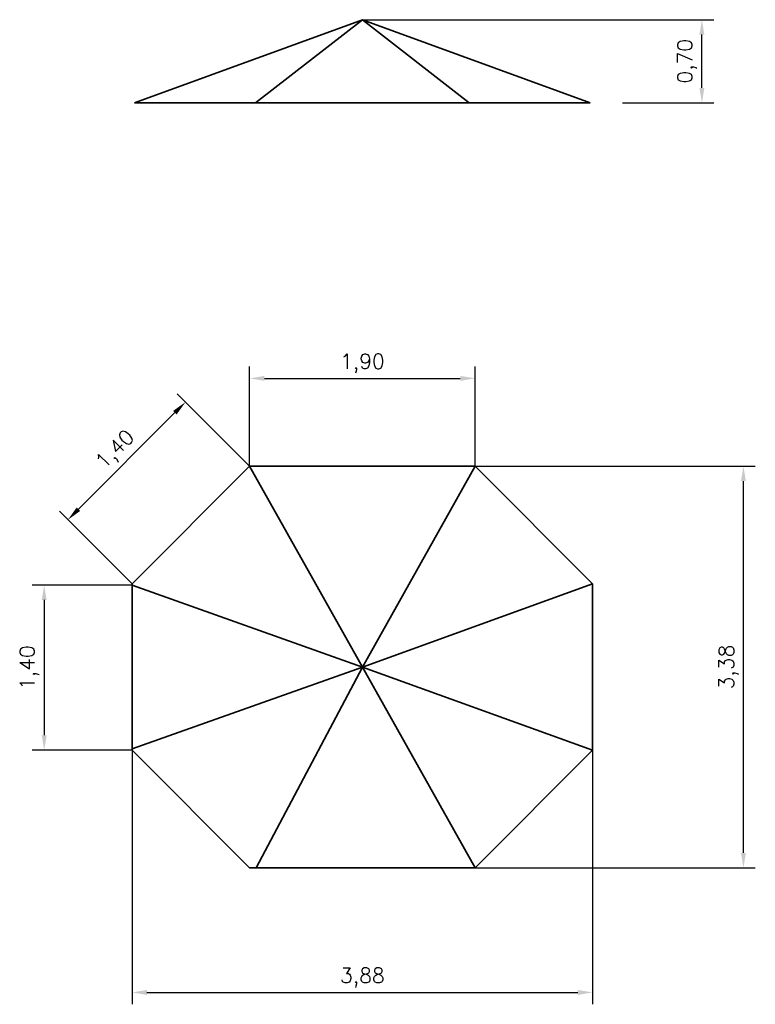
# Model space of a CAD drawing. Extents: x 40253 to 40873, y 45882 to 46711.
import ezdxf

# ---------------------------------------------------------------- set-up
doc = ezdxf.new("R2010")
doc.units = 0
doc.header["$LTSCALE"] = 50
doc.header["$PDMODE"] = 1
doc.header["$PDSIZE"] = 50
doc.layers.get('Defpoints').update_dxf_attribs({"linetype": 'CONTINUOUS'})
doc.layers.add('BAUTECHNIK', color=70, linetype='CONTINUOUS', lineweight=35)
doc.layers.add('BEMASSUNG', color=4, linetype='CONTINUOUS', lineweight=18)
doc.styles.add('ROMANS', font='romans')
doc.dimstyles.new('Bau', dxfattribs={"dimscale": 5, "dimtxt": 2.5, "dimasz": 2.5, "dimexe": 2, "dimexo": 0, "dimgap": 1, "dimtad": 1, "dimlfac": 0.01, "dimrnd": 0.01, "dimzin": 1, "dimtxsty": 'ROMANS', "dimcen": 1, "dimdle": 1, "dimclrd": 256, "dimclre": 256, "dimclrt": 2, "dimadec": 0, "dimazin": 0, "dimtfac": 1, "dimtmove": 0, "dimatfit": 3, "dimfxl": 0, "dimtolj": 1, "dimarcsym": 0})

# ---------------------------------------------------------------- blocks, each defined once
blk = doc.blocks.new('*D0')
at = {"layer": 'BEMASSUNG', "lineweight": -2}
for p, q in [((40348.01, 46095.99), (40348.01, 45882)), ((40735.99, 46095.99), (40735.99, 45882)), ((40360.51, 45892), (40723.49, 45892))]:
    blk.add_line(p, q, dxfattribs=at)
at = {"layer": 'BEMASSUNG'}
for points in [[(40360.51, 45894.08), (40360.51, 45889.92), (40348.01, 45892)], [(40723.49, 45894.08), (40723.49, 45889.92), (40735.99, 45892)]]:
    blk.add_solid(points, dxfattribs=at)
at = {"layer": 'Defpoints', "color": 0}
for p in [(40348.01, 46095.99), (40735.99, 46095.99), (40735.99, 45892)]:
    blk.add_point(p, dxfattribs=at)
at = {"layer": 'BEMASSUNG', "color": 2, "insert": (40542, 45904.44), "char_height": 12.5, "attachment_point": 5, "style": 'ROMANS'}
blk.add_mtext('\\A1;3,88', dxfattribs=at)
blk = doc.blocks.new('*D1')
at = {"layer": 'BEMASSUNG', "lineweight": -2}
for p, q in [((40637, 46334.99), (40873, 46334.99)), ((40863, 46009.5), (40863, 46322.49)), ((40637, 45997), (40873, 45997))]:
    blk.add_line(p, q, dxfattribs=at)
at = {"layer": 'BEMASSUNG'}
for points in [[(40860.92, 46322.49), (40865.08, 46322.49), (40863, 46334.99)], [(40860.92, 46009.5), (40865.08, 46009.5), (40863, 45997)]]:
    blk.add_solid(points, dxfattribs=at)
at = {"layer": 'Defpoints', "color": 0}
for p in [(40637, 46334.99), (40863, 46334.99), (40637, 45997)]:
    blk.add_point(p, dxfattribs=at)
at = {"layer": 'BEMASSUNG', "color": 2, "insert": (40850.56, 46165.99), "char_height": 12.5, "attachment_point": 5, "rotation": 90, "style": 'ROMANS'}
blk.add_mtext('\\A1;3,38', dxfattribs=at)
blk = doc.blocks.new('*D3')
at = {"layer": 'BEMASSUNG', "lineweight": -2}
for p, q in [((40542, 46711), (40838, 46711)), ((40828, 46653.5), (40828, 46698.5)), ((40761.19, 46641), (40838, 46641))]:
    blk.add_line(p, q, dxfattribs=at)
at = {"layer": 'BEMASSUNG'}
for points in [[(40825.92, 46698.5), (40830.08, 46698.5), (40828, 46711)], [(40825.92, 46653.5), (40830.08, 46653.5), (40828, 46641)]]:
    blk.add_solid(points, dxfattribs=at)
at = {"layer": 'Defpoints', "color": 0}
for p in [(40542, 46711), (40828, 46711), (40761.19, 46641)]:
    blk.add_point(p, dxfattribs=at)
at = {"layer": 'BEMASSUNG', "color": 2, "insert": (40815.56, 46676), "char_height": 12.5, "attachment_point": 5, "rotation": 90, "style": 'ROMANS'}
blk.add_mtext('\\A1;0,70', dxfattribs=at)
blk = doc.blocks.new('*D4')
at = {"layer": 'BEMASSUNG', "lineweight": -2}
for p, q in [((40447, 46334.99), (40447, 46419)), ((40637, 46334.99), (40637, 46419)), ((40459.5, 46409), (40624.5, 46409))]:
    blk.add_line(p, q, dxfattribs=at)
at = {"layer": 'BEMASSUNG'}
for points in [[(40459.5, 46411.08), (40459.5, 46406.92), (40447, 46409)], [(40624.5, 46411.08), (40624.5, 46406.92), (40637, 46409)]]:
    blk.add_solid(points, dxfattribs=at)
at = {"layer": 'Defpoints', "color": 0}
for p in [(40637, 46409), (40447, 46334.99), (40637, 46334.99)]:
    blk.add_point(p, dxfattribs=at)
at = {"layer": 'BEMASSUNG', "color": 2, "insert": (40542, 46421.44), "char_height": 12.5, "attachment_point": 5, "style": 'ROMANS'}
blk.add_mtext('\\A1;1,90', dxfattribs=at)
blk = doc.blocks.new('*D5')
at = {"layer": 'BEMASSUNG', "lineweight": -2}
for p, q in [((40447, 46334.99), (40385.92, 46396.07)), ((40384.16, 46380.16), (40302.84, 46298.84)), ((40348.01, 46235.99), (40286.93, 46297.07))]:
    blk.add_line(p, q, dxfattribs=at)
at = {"layer": 'BEMASSUNG'}
for points in [[(40382.68, 46381.63), (40385.63, 46378.68), (40392.99, 46388.99)], [(40301.37, 46300.31), (40304.31, 46297.37), (40294, 46290)]]:
    blk.add_solid(points, dxfattribs=at)
at = {"layer": 'Defpoints', "color": 0}
for p in [(40447, 46334.99), (40294, 46290), (40348.01, 46235.99)]:
    blk.add_point(p, dxfattribs=at)
at = {"layer": 'BEMASSUNG', "color": 2, "insert": (40334.7, 46348.29), "char_height": 12.5, "attachment_point": 5, "rotation": 45, "style": 'ROMANS'}
blk.add_mtext('\\A1;1,40', dxfattribs=at)
blk = doc.blocks.new('*D6')
at = {"layer": 'BEMASSUNG', "lineweight": -2}
for p, q in [((40348.01, 46234.92), (40264, 46234.92)), ((40274, 46222.42), (40274, 46108.49)), ((40348.01, 46095.99), (40264, 46095.99))]:
    blk.add_line(p, q, dxfattribs=at)
at = {"layer": 'BEMASSUNG'}
for points in [[(40271.92, 46222.42), (40276.08, 46222.42), (40274, 46234.92)], [(40271.92, 46108.49), (40276.08, 46108.49), (40274, 46095.99)]]:
    blk.add_solid(points, dxfattribs=at)
at = {"layer": 'Defpoints', "color": 0}
for p in [(40348.01, 46234.92), (40274, 46095.99), (40348.01, 46095.99)]:
    blk.add_point(p, dxfattribs=at)
at = {"layer": 'BEMASSUNG', "color": 2, "insert": (40261.56, 46165.46), "char_height": 12.5, "attachment_point": 5, "rotation": 90, "style": 'ROMANS'}
blk.add_mtext('\\A1;1,40', dxfattribs=at)

msp = doc.modelspace()

# ---------------------------------------------------------------- linework, layer by layer
at = {"layer": 'BAUTECHNIK'}
for p, q in [((40350.206, 46641), (40542, 46711)), ((40451.985, 46641), (40542, 46711)), ((40632.015, 46641), (40542, 46711)), ((40733.794, 46641), (40542, 46711)), ((40733.794, 46641), (40350.206, 46641)), ((40348.005, 46235.995), (40447, 46334.99)), ((40447, 46334.99), (40637, 46334.99)), ((40542, 46165.995), (40447, 46334.99)), ((40542, 46165.995), (40637, 46334.99)), ((40637, 46334.99), (40735.995, 46235.995)), ((40348.005, 46095.995), (40348.005, 46235.995)), ((40542, 46165.995), (40348.005, 46234.917)), ((40542, 46165.995), (40735.995, 46235.995)), ((40735.995, 46235.995), (40735.995, 46095.995)), ((40348.005, 46097.073), (40542, 46165.995)), ((40542, 46165.995), (40452.474, 45997)), ((40542, 46165.995), (40637, 45997)), ((40542, 46165.995), (40735.995, 46095.995)), ((40447, 45997), (40348.005, 46095.995)), ((40735.995, 46095.995), (40637, 45997)), ((40637, 45997), (40447, 45997))]:
    msp.add_line(p, q, dxfattribs=at)

# ---------------------------------------------------------------- dimensions: what is measured, and where the dimension line sits
at = {"layer": 'BEMASSUNG'}
dim = msp.add_linear_dim(base=(40828, 46711), p1=(40761.193, 46641), p2=(40542, 46711), angle=90, dimstyle='Bau', override={"dimtmove": 1}, dxfattribs=at)
dim.commit()
dim.dimension.update_dxf_attribs({"geometry": '*D3', "text_midpoint": (40815.56, 46676)})
for base, p1, p2, picture, middle in [((40637, 46409), (40447, 46334.99), (40637, 46334.99), '*D4', (40542, 46421.44)), ((40735.995, 45892), (40348.005, 46095.995), (40735.995, 46095.995), '*D0', (40542, 45904.44))]:
    dim = msp.add_linear_dim(base=base, p1=p1, p2=p2, dimstyle='Bau', dxfattribs=at)
    dim.commit()
    dim.dimension.update_dxf_attribs({"geometry": picture, "text_midpoint": middle})
dim = msp.add_aligned_dim(p1=(40447, 46334.99), p2=(40348.005, 46235.995), distance=-76.375, dimstyle='Bau', dxfattribs=at)
dim.commit()
dim.dimension.update_dxf_attribs({"geometry": '*D5', "text_midpoint": (40334.701, 46348.294)})
dim = msp.add_linear_dim(base=(40863, 46334.99), p1=(40637, 45997), p2=(40637, 46334.99), angle=90, dimstyle='Bau', dxfattribs=at)
dim.commit()
dim.dimension.update_dxf_attribs({"geometry": '*D1', "text_midpoint": (40850.56, 46165.995)})
dim = msp.add_linear_dim(base=(40274, 46095.995), p1=(40348.005, 46234.917), p2=(40348.005, 46095.995), angle=90, text='1,40', dimstyle='Bau', dxfattribs=at)
dim.commit()
dim.dimension.update_dxf_attribs({"geometry": '*D6', "text_midpoint": (40261.56, 46165.456)})

doc.saveas('drawing.dxf')
